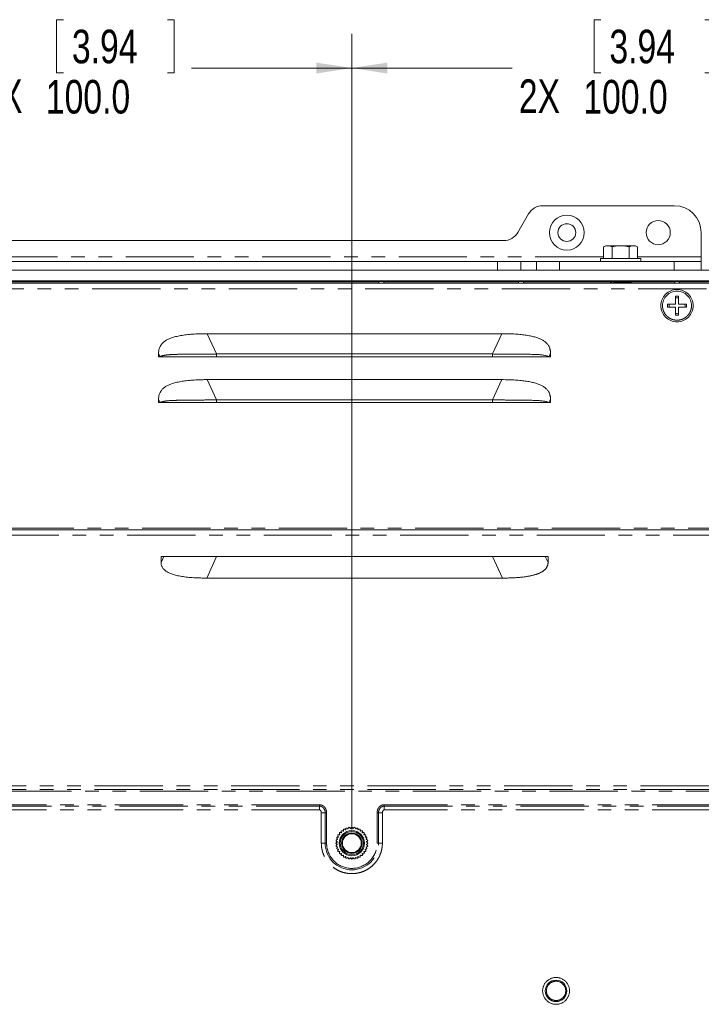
# Model space of a CAD drawing. Header units: millimetres. Extents: x 19 to 844, y 7 to 552.
# Tile 22 of 49: x 663 to 726, y 240 to 332. Entities that reach past the tile are written whole.
import ezdxf

# ---------------------------------------------------------------- set-up
doc = ezdxf.new("R2010")
doc.units = ezdxf.units.MM
doc.linetypes.add('PHANTOM', pattern=[12.7, 6.35, -1.27, 1.27, -1.27, 1.27, -1.27])
doc.styles.add('SLDTEXTSTYLE0', font='TXT', dxfattribs={"width": 0.75})
doc.dimstyles.new('SLDDIMSTYLE1', dxfattribs={"dimtxt": 3.125, "dimasz": 3.302, "dimexe": 0, "dimexo": 0.0625, "dimgap": 0.78125, "dimtad": 0, "dimtih": 1, "dimtoh": 1, "dimlfac": 2, "dimrnd": 1e-09, "dimzin": 4, "dimdsep": 46, "dimtxsty": 'SLDTEXTSTYLE0', "dimsah": 1, "dimcen": 0.09, "dimadec": 0, "dimazin": 1, "dimtfac": 1, "dimtofl": 0, "dimtmove": 0, "dimatfit": 3, "dimfxl": 0, "dimfrac": 2, "dimtolj": 1, "dimtzin": 12, "dimarcsym": 0})

# ---------------------------------------------------------------- blocks, each defined once
blk = doc.blocks.new('*D33')
at = {"color": 7, "linetype": 'Continuous', "lineweight": 0}
for p, q in [((666.716, 331.951), (666.081, 331.951)), ((666.081, 331.951), (666.081, 326.99)), ((676.384, 331.951), (677.019, 331.951)), ((677.019, 331.951), (677.019, 326.99)), ((643.549, 256.578), (643.549, 330.625)), ((693.549, 256.578), (693.549, 330.625)), ((643.549, 327.45), (658.45, 327.45)), ((693.549, 327.45), (678.647, 327.45)), ((666.081, 326.99), (666.716, 326.99)), ((677.019, 326.99), (676.384, 326.99))]:
    blk.add_line(p, q, dxfattribs=at)
for points in [[(643.549, 327.45), (646.851, 326.942), (646.851, 327.958)], [(693.549, 327.45), (690.247, 327.958), (690.247, 326.942)]]:
    blk.add_solid(points, dxfattribs=at)
at = {"color": 7, "linetype": 'Continuous', "lineweight": 0, "char_height": 3.125, "attachment_point": 1, "style": 'SLDTEXTSTYLE0'}
for s, insert in [('3.94', (667.509, 331.019, 3.562)), ('2X', (659.083, 326.391, 3.562)), ('100.0', (665.085, 326.343, 3.562))]:
    blk.add_mtext(s, dxfattribs=dict(at, insert=insert))
blk = doc.blocks.new('*D34')
at = {"color": 7, "linetype": 'Continuous', "lineweight": 0}
for p, q in [((716.716, 331.951), (716.081, 331.951)), ((716.081, 331.951), (716.081, 326.99)), ((726.384, 331.951), (727.019, 331.951)), ((727.019, 331.951), (727.019, 326.99)), ((693.549, 256.578), (693.549, 330.625)), ((743.549, 256.578), (743.549, 330.625)), ((693.549, 327.45), (708.45, 327.45)), ((743.549, 327.45), (728.647, 327.45)), ((716.081, 326.99), (716.716, 326.99)), ((727.019, 326.99), (726.384, 326.99))]:
    blk.add_line(p, q, dxfattribs=at)
for points in [[(693.549, 327.45), (696.851, 326.942), (696.851, 327.958)], [(743.549, 327.45), (740.247, 327.958), (740.247, 326.942)]]:
    blk.add_solid(points, dxfattribs=at)
at = {"color": 7, "linetype": 'Continuous', "lineweight": 0, "char_height": 3.125, "attachment_point": 1, "style": 'SLDTEXTSTYLE0'}
for s, insert in [('3.94', (717.509, 331.019, 3.562)), ('2X', (709.083, 326.391, 3.562)), ('100.0', (715.085, 326.343, 3.562))]:
    blk.add_mtext(s, dxfattribs=dict(at, insert=insert))

msp = doc.modelspace()

# ---------------------------------------------------------------- linework, layer by layer
at = {"color": 7, "linetype": 'Continuous', "lineweight": 15}
for p, q in [((711.2903, 314.6357), (723.5489, 314.6357)), ((708.9818, 312.1361), (709.991, 313.8853)), ((726.0489, 312.1357), (726.0489, 309.8857)), ((629.4153, 311.3857), (707.6826, 311.3857)), ((717.1689, 310.9157), (716.9612, 310.7958)), ((716.9612, 310.7958), (716.9612, 309.7357)), ((717.1689, 310.9157), (717.2994, 310.9157)), ((717.2994, 310.9157), (717.4168, 310.9157)), ((717.4168, 310.9157), (718.4315, 310.9157)), ((717.7551, 309.7357), (717.7551, 310.7958)), ((718.4315, 310.9157), (718.6663, 310.9157)), ((718.6663, 310.9157), (719.681, 310.9157)), ((719.3428, 310.7958), (719.3428, 309.7357)), ((719.681, 310.9157), (719.7984, 310.9157)), ((719.7984, 310.9157), (719.9289, 310.9157)), ((720.1366, 310.7958), (719.9289, 310.9157)), ((720.1366, 310.7958), (720.1366, 309.7357)), ((726.0489, 309.4357), (726.0489, 309.8857)), ((629.9923, 309.4357), (707.1055, 309.4357)), ((707.1055, 309.4357), (709.2706, 309.4357)), ((709.2706, 309.4357), (710.714, 309.4357)), ((710.714, 309.4357), (712.879, 309.4357)), ((712.879, 309.4357), (723.5489, 309.4357)), ((716.6739, 309.7357), (716.6739, 309.4357)), ((716.6739, 309.7357), (720.4239, 309.7357)), ((720.4239, 309.4357), (720.4239, 309.7357)), ((723.5489, 309.4357), (726.0489, 309.4357)), ((726.0489, 308.6357), (726.0489, 309.4357)), ((628.8236, 308.6357), (708.2742, 308.6357)), ((708.2742, 308.6357), (709.2706, 308.6357)), ((709.2706, 308.6357), (710.714, 308.6357)), ((712.879, 308.6357), (710.714, 308.6357)), ((723.5489, 308.6357), (712.879, 308.6357)), ((726.0489, 308.6357), (723.5489, 308.6357)), ((726.0489, 308.6357), (795.2089, 308.6357)), ((541.8889, 307.6457), (795.2089, 307.6457)), ((567.7989, 307.4357), (769.2989, 307.4357)), ((696.0393, 307.5568), (641.0585, 307.5568)), ((696.0672, 307.5847), (696.0393, 307.5568)), ((696.5306, 307.5847), (696.0672, 307.5847)), ((696.0672, 307.4357), (696.0672, 307.5847)), ((696.5585, 307.5568), (696.5306, 307.5847)), ((696.5306, 307.4357), (696.5306, 307.5847)), ((709.0393, 307.5568), (696.5585, 307.5568)), ((709.0672, 307.5847), (709.0393, 307.5568)), ((709.5306, 307.5847), (709.0672, 307.5847)), ((709.0672, 307.4357), (709.0672, 307.5847)), ((709.5585, 307.5568), (709.5306, 307.5847)), ((709.5306, 307.4357), (709.5306, 307.5847)), ((717.706, 307.5568), (709.5585, 307.5568)), ((719.5413, 307.5568), (717.7489, 307.5568)), ((719.4678, 307.4357), (719.5475, 307.4922)), ((719.5477, 307.5791), (719.5367, 307.5868)), ((719.5489, 307.4954), (719.5489, 307.576)), ((723.5643, 307.5568), (719.5489, 307.5568)), ((723.5922, 307.5847), (723.5643, 307.5568)), ((723.5922, 307.5847), (724.0056, 307.5847)), ((723.5922, 307.4357), (723.5922, 307.5847)), ((724.0335, 307.5568), (724.0056, 307.5847)), ((724.0056, 307.4357), (724.0056, 307.5847)), ((736.4393, 307.5568), (724.0335, 307.5568)), ((723.9239, 306.2082), (723.6739, 306.2082)), ((723.6739, 306.2082), (723.6739, 305.4582)), ((723.9239, 305.4582), (723.9239, 306.2082)), ((723.6739, 305.4582), (722.9239, 305.4582)), ((722.9239, 305.4582), (722.9239, 305.2082)), ((722.9239, 305.2082), (723.6739, 305.2082)), ((723.0791, 305.4582), (723.0542, 305.3332)), ((723.0542, 305.3332), (723.0791, 305.2082)), ((723.6739, 305.2082), (723.6739, 304.4582)), ((724.6739, 305.4582), (723.9239, 305.4582)), ((723.9239, 304.4582), (723.9239, 305.2082)), ((723.9239, 305.2082), (724.6739, 305.2082)), ((724.5436, 305.3332), (724.5188, 305.4582)), ((724.5188, 305.2082), (724.5436, 305.3332)), ((724.6739, 305.2082), (724.6739, 305.4582)), ((723.6739, 304.4582), (723.9239, 304.4582)), ((707.5033, 302.726), (680.0945, 302.726)), ((675.568, 300.9023), (675.568, 300.5857)), ((680.9677, 300.8356), (706.6301, 300.8356)), ((712.0298, 300.5857), (712.0298, 300.9023)), ((675.568, 300.5857), (675.7142, 300.5857)), ((675.7142, 300.5857), (676.0606, 300.5857)), ((680.9676, 300.5857), (680.9677, 300.5857)), ((706.6301, 300.5857), (680.9677, 300.5857)), ((706.6301, 300.5857), (706.6303, 300.5857)), ((711.8836, 300.5857), (711.5372, 300.5857)), ((711.5372, 300.5857), (711.8516, 300.5857)), ((711.8836, 300.5857), (712.0298, 300.5857)), ((707.5033, 298.4485), (680.0945, 298.4485)), ((675.568, 296.6248), (675.568, 296.3082)), ((675.568, 296.3082), (675.7142, 296.3082)), ((675.7142, 296.3082), (676.0606, 296.3082)), ((680.9676, 296.3082), (680.9677, 296.3082)), ((680.9677, 296.5581), (706.6301, 296.5581)), ((706.6301, 296.3082), (680.9677, 296.3082)), ((706.6301, 296.3082), (706.6303, 296.3082)), ((711.8836, 296.3082), (711.5372, 296.3082)), ((711.5372, 296.3082), (711.8516, 296.3082)), ((711.8836, 296.3082), (712.0298, 296.3082)), ((712.0298, 296.3082), (712.0298, 296.6248)), ((571.0489, 284.4807), (766.0489, 284.4807)), ((675.7989, 281.9807), (711.7989, 281.9807)), ((675.7989, 281.9807), (675.7989, 281.4141)), ((711.7989, 281.4141), (711.7989, 281.9807)), ((680.0439, 279.9807), (707.5539, 279.9807)), ((692.8504, 256.6041), (692.9512, 256.546)), ((692.9846, 256.5616), (693.0048, 256.6761)), ((693.0861, 256.7057), (693.1753, 256.631)), ((693.2305, 256.6944), (693.1248, 256.6733)), ((693.2109, 256.6405), (693.2507, 256.7498)), ((693.3359, 256.7648), (693.4107, 256.6757)), ((693.4857, 256.7451), (693.3715, 256.7224)), ((693.4475, 256.679), (693.5056, 256.7797)), ((693.5922, 256.7797), (693.6504, 256.679)), ((693.7263, 256.7224), (693.6122, 256.7451)), ((693.6871, 256.6757), (693.7619, 256.7648)), ((693.8472, 256.7498), (693.887, 256.6405)), ((693.9731, 256.6733), (693.8673, 256.6944)), ((693.9226, 256.631), (694.0117, 256.7057)), ((694.093, 256.6761), (694.1133, 256.5615)), ((694.1467, 256.546), (694.2474, 256.6041)), ((692.2257, 255.6814), (692.1509, 255.7705)), ((692.1833, 255.7319), (692.1622, 255.6261)), ((692.1805, 255.8518), (692.2951, 255.872)), ((692.3106, 255.9055), (692.2525, 256.0062)), ((692.2958, 256.0812), (692.4121, 256.0812)), ((692.4129, 256.1673), (692.3553, 256.0812)), ((692.4333, 256.1114), (692.3935, 256.2207)), ((692.4491, 256.287), (692.5637, 256.2669)), ((692.5898, 256.2929), (692.5696, 256.4075)), ((692.6359, 256.4631), (692.7452, 256.4234)), ((692.7754, 256.5013), (692.6893, 256.4437)), ((692.7754, 256.4445), (692.7754, 256.5608)), ((694.3224, 256.5608), (694.3224, 256.4445)), ((694.4085, 256.4437), (694.3224, 256.5013)), ((694.3526, 256.4233), (694.4619, 256.4631)), ((694.5282, 256.4075), (694.5081, 256.2929)), ((694.5341, 256.2668), (694.6487, 256.287)), ((694.7043, 256.2207), (694.6646, 256.1114)), ((694.7425, 256.0812), (694.6849, 256.1673)), ((694.6857, 256.0812), (694.802, 256.0812)), ((694.8453, 256.0062), (694.7872, 255.9054)), ((694.8028, 255.872), (694.9173, 255.8518)), ((694.9469, 255.7705), (694.8722, 255.6813)), ((694.9356, 255.6261), (694.9145, 255.7319)), ((692.0769, 255.351), (692.1777, 255.4092)), ((692.1777, 255.2063), (692.0769, 255.2644)), ((692.1809, 255.4459), (692.0918, 255.5207)), ((692.0918, 255.0947), (692.1809, 255.1695)), ((692.1342, 255.4851), (692.0989, 255.3077)), ((692.0989, 255.3077), (692.1342, 255.1303)), ((692.1068, 255.606), (692.2161, 255.6457)), ((692.2161, 254.9697), (692.1068, 255.0094)), ((692.1509, 254.8449), (692.2256, 254.9341)), ((692.1622, 254.9893), (692.1833, 254.8836)), ((694.8722, 254.934), (694.9469, 254.8449)), ((694.8817, 255.6457), (694.991, 255.606)), ((694.991, 255.0095), (694.8817, 254.9697)), ((694.9145, 254.8835), (694.9356, 254.9893)), ((695.006, 255.5207), (694.9169, 255.4459)), ((694.9169, 255.1695), (695.006, 255.0947)), ((694.9202, 255.4091), (695.0209, 255.351)), ((695.0209, 255.2644), (694.9202, 255.2062)), ((694.9989, 255.3077), (694.9636, 255.4851)), ((694.9636, 255.1303), (694.9989, 255.3077)), ((692.295, 254.7434), (692.1805, 254.7636)), ((692.2525, 254.6092), (692.3106, 254.71)), ((692.4121, 254.5342), (692.2958, 254.5342)), ((692.3553, 254.5342), (692.4129, 254.4481)), ((692.3935, 254.3947), (692.4332, 254.504)), ((692.5637, 254.3486), (692.4491, 254.3284)), ((692.5696, 254.2079), (692.5898, 254.3225)), ((692.7452, 254.1921), (692.6359, 254.1523)), ((692.6893, 254.1717), (692.7754, 254.1141)), ((692.7754, 254.0546), (692.7754, 254.1709)), ((692.9511, 254.0694), (692.8504, 254.0113)), ((693.0048, 253.9393), (692.9846, 254.0539)), ((693.1752, 253.9844), (693.0862, 253.9097)), ((693.1247, 253.9421), (693.2305, 253.921)), ((693.2507, 253.8656), (693.2109, 253.9749)), ((693.4107, 253.9397), (693.3359, 253.8506)), ((693.3715, 253.893), (693.4856, 253.8703)), ((693.5056, 253.8357), (693.4474, 253.9365)), ((693.6503, 253.9364), (693.5922, 253.8357)), ((693.6122, 253.8703), (693.7263, 253.893)), ((693.7619, 253.8506), (693.6871, 253.9397)), ((693.8869, 253.9749), (693.8472, 253.8656)), ((693.8673, 253.921), (693.9731, 253.9421)), ((694.0117, 253.9097), (693.9225, 253.9844)), ((694.1132, 254.0538), (694.093, 253.9393)), ((694.2474, 254.0113), (694.1467, 254.0694)), ((694.3224, 254.1141), (694.4085, 254.1717)), ((694.3224, 254.1709), (694.3224, 254.0546)), ((694.4619, 254.1523), (694.3526, 254.192)), ((694.508, 254.3225), (694.5282, 254.2079)), ((694.6487, 254.3284), (694.5341, 254.3485)), ((694.6646, 254.504), (694.7043, 254.3947)), ((694.6849, 254.4481), (694.7425, 254.5342)), ((694.802, 254.5342), (694.6857, 254.5342)), ((694.7872, 254.7099), (694.8453, 254.6092)), ((694.9173, 254.7636), (694.8028, 254.7434))]:
    msp.add_line(p, q, dxfattribs=at)
at = {"color": 8, "linetype": 'PHANTOM', "lineweight": 0}
for p, q in [((716.9612, 309.8857), (620.1366, 309.8857)), ((726.0489, 309.8857), (720.1366, 309.8857)), ((707.1055, 309.4357), (707.1055, 308.6357)), ((709.2706, 309.4357), (709.2706, 308.6357)), ((710.714, 308.6357), (710.714, 309.4357)), ((712.879, 308.6357), (712.879, 309.4357)), ((723.5489, 309.4357), (723.5489, 308.6357)), ((567.7989, 306.8857), (769.2989, 306.8857)), ((725.1489, 305.3276), (725.1489, 305.3332)), ((680.9677, 300.8356), (680.0945, 302.726)), ((707.5033, 302.726), (706.6301, 300.8356)), ((675.7142, 300.5857), (675.568, 300.9023)), ((680.9677, 300.8356), (680.9677, 300.5857)), ((706.6301, 300.8356), (706.6301, 300.5857)), ((711.8836, 300.5857), (712.0298, 300.9023)), ((680.9677, 296.5581), (680.0945, 298.4485)), ((707.5033, 298.4485), (706.6301, 296.5581)), ((675.7142, 296.3082), (675.568, 296.6248)), ((680.9677, 296.5581), (680.9677, 296.3082)), ((706.6301, 296.5581), (706.6301, 296.3082)), ((711.8836, 296.3082), (712.0298, 296.6248)), ((769.2989, 284.6307), (567.7989, 284.6307)), ((571.0489, 283.9807), (766.0489, 283.9807)), ((675.7989, 281.4141), (676.0606, 281.9807)), ((680.0439, 279.9807), (680.9677, 281.9807)), ((707.5539, 279.9807), (706.6301, 281.9807)), ((711.5372, 281.9807), (711.7989, 281.4141)), ((752.1651, 260.6498), (584.9327, 260.6498)), ((752.1651, 260.2935), (584.9327, 260.2935)), ((584.9327, 260.1599), (752.1651, 260.1599)), ((690.5489, 258.8838), (646.5489, 258.8838)), ((646.5489, 258.7502), (690.5489, 258.7502)), ((740.5489, 258.8838), (696.5489, 258.8838)), ((696.5489, 258.7502), (740.5489, 258.7502)), ((690.5489, 258.3939), (646.5489, 258.3939)), ((690.709, 255.3077), (690.709, 258.1332)), ((691.0653, 258.1332), (691.0653, 255.3077)), ((691.1989, 255.3077), (691.1989, 258.1332)), ((696.0325, 258.1332), (695.8989, 258.1332)), ((695.8989, 258.1332), (695.8989, 255.3077)), ((696.0325, 258.1332), (696.3888, 258.1332)), ((696.0325, 255.3077), (696.0325, 258.1332)), ((696.3888, 258.1332), (696.3888, 255.3077)), ((740.5489, 258.3939), (696.5489, 258.3939)), ((691.0653, 255.3077), (690.709, 255.3077)), ((691.0653, 255.3077), (691.1989, 255.3077)), ((696.0325, 255.3077), (695.8989, 255.3077)), ((696.0325, 255.3077), (696.3888, 255.3077))]:
    msp.add_line(p, q, dxfattribs=at)
at = {"color": 7, "linetype": 'Continuous', "lineweight": 15}
for centre, radius in [((713.5489, 312.1357), 1.625), ((713.5489, 312.1357), 0.825), ((722.0489, 312.1357), 1.125), ((693.5489, 255.3077), 1.175), ((693.5489, 255.3077), 1.075), ((693.5489, 255.3077), 0.95), ((693.5489, 255.3077), 0.875), ((712.5489, 241.5577), 1)]:
    msp.add_circle(centre, radius, dxfattribs=at)
for centre, radius, start, end in [((711.2903, 313.1357), 1.5, 90, 150.018361), ((723.5489, 312.1357), 2.5, 0, 90), ((707.6826, 312.8857), 1.5, 270, 330.018361), ((692.8254, 256.5608), 0.05, 60.005153, 180.006934), ((693.054, 256.6674), 0.05, 50.005153, 170.006934), ((693.5489, 255.3077), 1.375, 104.230877, 105.767887), ((693.2976, 256.7327), 0.05, 40.005153, 160.006934), ((693.5489, 255.3077), 1.375, 94.230877, 95.767887), ((693.5489, 256.7547), 0.05, 30.005153, 150.006934), ((693.5489, 255.3077), 1.375, 84.230877, 85.767887), ((693.8002, 256.7327), 0.05, 20.005153, 140.006934), ((693.5489, 255.3077), 1.375, 74.230877, 75.767887), ((694.0438, 256.6674), 0.05, 10.005153, 130.006934), ((694.2724, 256.5608), 0.05, 0.003463, 120.006934), ((692.1892, 255.8026), 0.05, 100.005153, 220.006934), ((692.2958, 256.0312), 0.05, 90.003463, 210.006934), ((693.5489, 255.3077), 1.375, 154.230877, 155.767887), ((692.4405, 256.2378), 0.05, 80.005153, 200.006934), ((693.5489, 255.3077), 1.375, 144.230877, 145.767887), ((693.5489, 255.3077), 1.375, 134.230877, 135.767887), ((692.6188, 256.4162), 0.05, 70.005153, 190.006934), ((693.5489, 255.3077), 1.375, 124.230877, 125.767887), ((693.5489, 255.3077), 1.375, 114.230877, 115.767887), ((693.5489, 255.3077), 1.375, 64.230877, 65.767887), ((693.5489, 255.3077), 1.375, 54.230877, 55.767887), ((694.479, 256.4162), 0.05, 350.005153, 110.006934), ((693.5489, 255.3077), 1.375, 44.230877, 45.767887), ((694.6574, 256.2378), 0.05, 340.005153, 100.006934), ((693.5489, 255.3077), 1.375, 34.230877, 35.767887), ((693.5489, 255.3077), 1.375, 24.230877, 25.767887), ((694.802, 256.0312), 0.05, 330.005153, 90.006934), ((694.9086, 255.8026), 0.05, 320.005153, 80.006934), ((692.1019, 255.3077), 0.05, 120.005153, 240.006934), ((692.1239, 255.559), 0.05, 110.005153, 230.006934), ((692.1239, 255.0564), 0.05, 130.005153, 250.006934), ((692.1892, 254.8128), 0.05, 140.005153, 260.006934), ((693.5489, 255.3077), 1.375, 174.230877, 175.767887), ((693.5489, 255.3077), 1.375, 184.230877, 185.767887), ((693.5489, 255.3077), 1.375, 164.230877, 165.767887), ((693.5489, 255.3077), 1.375, 194.230877, 195.767887), ((693.5489, 255.3077), 1.375, 14.230877, 15.767887), ((693.5489, 255.3077), 1.375, 344.230877, 345.767887), ((693.5489, 255.3077), 1.375, 4.230877, 5.767887), ((693.5489, 255.3077), 1.375, 354.230877, 355.767887), ((694.9086, 254.8128), 0.05, 280.005153, 40.006934), ((694.9739, 255.559), 0.05, 310.005153, 70.006934), ((694.9739, 255.0564), 0.05, 290.005153, 50.006934), ((694.9959, 255.3077), 0.05, 300.005153, 60.006934), ((692.2958, 254.5842), 0.05, 150.005153, 270.006934), ((693.5489, 255.3077), 1.375, 204.230877, 205.767887), ((692.4405, 254.3776), 0.05, 160.005153, 280.006934), ((693.5489, 255.3077), 1.375, 214.230877, 215.767887), ((693.5489, 255.3077), 1.375, 224.230877, 225.767887), ((692.6188, 254.1992), 0.05, 170.005153, 290.006934), ((693.5489, 255.3077), 1.375, 234.230877, 235.767887), ((692.8254, 254.0546), 0.05, 180.003463, 300.006934), ((693.5489, 255.3077), 1.375, 244.230877, 245.767887), ((693.054, 253.948), 0.05, 190.005153, 310.006934), ((693.5489, 255.3077), 1.375, 254.230877, 255.767887), ((693.2976, 253.8827), 0.05, 200.005153, 320.006934), ((693.5489, 255.3077), 1.375, 264.230877, 265.767887), ((693.5489, 255.3077), 1.375, 274.230877, 275.767887), ((693.8002, 253.8827), 0.05, 220.005153, 340.006934), ((693.5489, 255.3077), 1.375, 284.230877, 285.767887), ((694.0438, 253.948), 0.05, 230.005153, 350.006934), ((693.5489, 255.3077), 1.375, 294.230877, 295.767887), ((694.2724, 254.0546), 0.05, 240.005153, 0.006934), ((693.5489, 255.3077), 1.375, 304.230877, 305.767887), ((694.479, 254.1992), 0.05, 250.005153, 10.006934), ((693.5489, 255.3077), 1.375, 314.230877, 315.767887), ((694.6574, 254.3776), 0.05, 260.005153, 20.006934), ((693.5489, 255.3077), 1.375, 324.230877, 325.767887), ((693.5489, 255.3077), 1.375, 334.230877, 335.767887), ((694.802, 254.5842), 0.05, 270.003463, 30.006934), ((693.5489, 253.8607), 0.05, 210.005153, 330.006934)]:
    msp.add_arc(centre, radius, start, end, dxfattribs=at)
at = {"color": 8, "linetype": 'PHANTOM', "lineweight": 0}
msp.add_arc((693.5489, 255.3077), 2.4836, 180, 360, dxfattribs=at)
at = {"color": 7, "linetype": 'Continuous', "lineweight": 15}
msp.add_ellipse((696.0393, 307.4068), major_axis=(0, 0.15), ratio=0.0087269, start_param=0.0083203, end_param=1.5707963, dxfattribs=at)
for points in [[(717.2994, 310.9157), (717.1841, 310.9044), (717.0718, 310.8597), (716.9612, 310.7958)], [(717.755, 310.7958), (717.6444, 310.8597), (717.5321, 310.9044), (717.4168, 310.9157)], [(718.4315, 310.9157), (718.201, 310.9044), (717.9763, 310.8597), (717.755, 310.7958)], [(719.3428, 310.7958), (719.1215, 310.8597), (718.8968, 310.9044), (718.6663, 310.9157)], [(719.681, 310.9157), (719.5657, 310.9044), (719.4534, 310.8597), (719.3428, 310.7958)], [(719.7984, 310.9157), (719.9137, 310.9044), (720.026, 310.8597), (720.1366, 310.7958)], [(723.9239, 306.0531), (723.8822, 306.0655), (723.7989, 306.0903), (723.7156, 306.0655), (723.6739, 306.0531)], [(723.6739, 304.6133), (723.7156, 304.6009), (723.7989, 304.5761), (723.8822, 304.6009), (723.9239, 304.6133)], [(680.9677, 300.5857), (680.7214, 300.5857), (680.249, 300.5857), (679.6023, 300.5857), (679.0138, 300.5857), (678.4789, 300.5857), (677.9945, 300.5857), (677.5606, 300.5857), (677.1685, 300.5857), (676.8086, 300.5857), (676.4905, 300.5857), (676.2346, 300.5857), (676.1101, 300.5857), (676.0606, 300.5857)], [(711.5372, 300.5857), (711.487, 300.5857), (711.3605, 300.5857), (711.0992, 300.5857), (710.7791, 300.5857), (710.4179, 300.5857), (710.0089, 300.5857), (709.5529, 300.5857), (709.0577, 300.5857), (708.5203, 300.5857), (707.9391, 300.5857), (707.3123, 300.5857), (706.8627, 300.5857), (706.6301, 300.5857)], [(680.9677, 296.3082), (680.7214, 296.3082), (680.249, 296.3082), (679.6023, 296.3082), (679.0138, 296.3082), (678.4789, 296.3082), (677.9945, 296.3082), (677.5606, 296.3082), (677.1685, 296.3082), (676.8086, 296.3082), (676.4905, 296.3082), (676.2346, 296.3082), (676.1101, 296.3082), (676.0606, 296.3082)], [(711.5372, 296.3082), (711.487, 296.3082), (711.3605, 296.3082), (711.0992, 296.3082), (710.7791, 296.3082), (710.4179, 296.3082), (710.0089, 296.3082), (709.5529, 296.3082), (709.0577, 296.3082), (708.5203, 296.3082), (707.9391, 296.3082), (707.3123, 296.3082), (706.8627, 296.3082), (706.6301, 296.3082)]]:
    msp.add_open_spline(points, degree=3, dxfattribs=at)
for points, knots in [([(696.5598, 307.4068), (696.5596, 307.4458), (696.5594, 307.4846), (696.5589, 307.5401), (696.5587, 307.5564), (696.5585, 307.5568)], [0, 0, 0, 0, 0.5, 0.5, 1, 1, 1, 1]), ([(709.0393, 307.5568), (709.0392, 307.5561), (709.039, 307.5548), (709.0388, 307.546), (709.0386, 307.532), (709.0384, 307.5153), (709.0383, 307.498), (709.0381, 307.4764), (709.038, 307.446), (709.038, 307.42), (709.038, 307.4068)], [0, 0, 0, 0, 0.1280599, 0.250899, 0.3733493, 0.5002872, 0.582248, 0.6670812, 0.8313275, 1, 1, 1, 1]), ([(709.5598, 307.4068), (709.5596, 307.4458), (709.5594, 307.4846), (709.5589, 307.5401), (709.5587, 307.5564), (709.5585, 307.5568)], [0, 0, 0, 0, 0.5, 0.5, 1, 1, 1, 1]), ([(717.2989, 307.6039), (717.2993, 307.6041), (717.3002, 307.6045), (717.3071, 307.6052), (717.3179, 307.6058), (717.3328, 307.6064), (717.3515, 307.607), (717.3737, 307.6075), (717.3993, 307.608), (717.4279, 307.6085), (717.4594, 307.609), (717.4936, 307.6095), (717.5301, 307.61), (717.5689, 307.6104), (717.6096, 307.6108), (717.652, 307.6112), (717.6959, 307.6116), (717.7411, 307.6119), (717.7875, 307.6122), (717.8347, 307.6126), (717.8827, 307.6128), (717.9313, 307.6131), (717.9802, 307.6134), (718.0293, 307.6136), (718.0786, 307.6138), (718.1277, 307.614), (718.1767, 307.6142), (718.2253, 307.6143), (718.2736, 307.6144), (718.3212, 307.6146), (718.3683, 307.6146), (718.4146, 307.6147), (718.4602, 307.6148), (718.5048, 307.6148), (718.5668, 307.6148), (718.648, 307.6148), (718.7496, 307.6146), (718.8546, 307.6144), (718.9619, 307.614), (719.0702, 307.6136), (719.1782, 307.6131), (719.2841, 307.6124), (719.3861, 307.6117), (719.4822, 307.6109), (719.5701, 307.61), (719.6475, 307.6089), (719.712, 307.6078), (719.7606, 307.6066), (719.7927, 307.6053), (719.7968, 307.6044), (719.7989, 307.6039)], [0, 0, 0, 0, 0.0191683, 0.03808575, 0.05675235, 0.07516808, 0.09333296, 0.11124698, 0.12891013, 0.14632242, 0.16348384, 0.18039439, 0.19705407, 0.21346287, 0.2296208, 0.24552785, 0.26118402, 0.27658931, 0.29174371, 0.30664723, 0.32129987, 0.33570162, 0.34985249, 0.36375246, 0.37740155, 0.39079974, 0.40394705, 0.41684346, 0.42948897, 0.4418836, 0.45402733, 0.46592017, 0.47756212, 0.48895317, 0.50009333, 0.52492714, 0.55097469, 0.57823589, 0.60671067, 0.63639894, 0.66730061, 0.69941557, 0.73274372, 0.76728494, 0.80303913, 0.84000615, 0.87818588, 0.9175782, 0.95818295, 1, 1, 1, 1]), ([(717.7432, 307.5411), (717.7112, 307.5184), (717.6617, 307.4832), (717.6122, 307.4481), (717.5947, 307.4357)], [0, 0, 0, 0, 0.6470948, 1, 1, 1, 1]), ([(717.745, 307.5408), (717.76, 307.5467), (717.7908, 307.559), (717.9466, 307.5775), (718.1627, 307.5961), (718.3381, 307.6085), (718.4245, 307.6146)], [0, 0, 0, 0, 0.2421114, 0.4972542, 0.752245, 1, 1, 1, 1]), ([(717.7483, 307.4357), (717.7795, 307.4389), (717.8722, 307.4483), (718.1191, 307.464), (718.3697, 307.4785), (718.6275, 307.4929), (718.8868, 307.5073), (719.1869, 307.5261), (719.4121, 307.545), (719.5442, 307.5629), (719.541, 307.5746), (719.5395, 307.58)], [0, 0, 0, 0, 0.0662017, 0.1966796, 0.3271583, 0.3661484, 0.4966256, 0.6271028, 0.7575799, 0.8880563, 1, 1, 1, 1]), ([(719.5359, 307.4954), (719.5395, 307.4932), (719.553, 307.4847), (719.4579, 307.47), (719.2795, 307.4523), (719.1025, 307.4409), (719.0227, 307.4357)], [0, 0, 0, 0, 0.1105189, 0.4257786, 0.7410372, 1, 1, 1, 1]), ([(723.5643, 307.5568), (723.5642, 307.5561), (723.564, 307.5548), (723.5638, 307.546), (723.5636, 307.532), (723.5634, 307.5153), (723.5633, 307.498), (723.5631, 307.4764), (723.563, 307.446), (723.563, 307.42), (723.563, 307.4068)], [0, 0, 0, 0, 0.1280599, 0.250899, 0.3733493, 0.5002872, 0.582248, 0.6670812, 0.8313275, 1, 1, 1, 1]), ([(724.0348, 307.4068), (724.0346, 307.4458), (724.0344, 307.4846), (724.0339, 307.5401), (724.0337, 307.5564), (724.0335, 307.5568)], [0, 0, 0, 0, 0.5, 0.5, 1, 1, 1, 1]), ([(722.2989, 305.3332), (722.2989, 305.5296), (722.3379, 305.7258), (722.4882, 306.0886), (722.5994, 306.255), (722.8771, 306.5327), (723.0435, 306.6439), (723.4063, 306.7942), (723.6026, 306.8332), (723.7989, 306.8332)], [0, 0, 0, 0, 0.25, 0.25, 0.5, 0.5, 0.75, 0.75, 1, 1, 1, 1]), ([(723.7989, 306.8332), (723.9953, 306.8332), (724.1915, 306.7942), (724.5543, 306.6439), (724.7207, 306.5327), (724.9984, 306.255), (725.1096, 306.0886), (725.2599, 305.7258), (725.2989, 305.5296), (725.2989, 305.3332)], [0, 0, 0, 0, 0.25, 0.25, 0.5, 0.5, 0.75, 0.75, 1, 1, 1, 1]), ([(723.7989, 303.8332), (723.6026, 303.8332), (723.4063, 303.8722), (723.0435, 304.0225), (722.8771, 304.1337), (722.5994, 304.4114), (722.4882, 304.5778), (722.3379, 304.9406), (722.2989, 305.1369), (722.2989, 305.3332)], [0, 0, 0, 0, 0.25, 0.25, 0.5, 0.5, 0.75, 0.75, 1, 1, 1, 1]), ([(725.2989, 305.3332), (725.2989, 305.1369), (725.2599, 304.9406), (725.1096, 304.5778), (724.9984, 304.4114), (724.7207, 304.1337), (724.5543, 304.0225), (724.1915, 303.8722), (723.9953, 303.8332), (723.7989, 303.8332)], [0, 0, 0, 0, 0.25, 0.25, 0.5, 0.5, 0.75, 0.75, 1, 1, 1, 1]), ([(680.0945, 302.726), (679.9733, 302.7255), (679.7359, 302.7245), (679.3878, 302.7162), (679.0553, 302.7028), (678.7384, 302.6839), (678.4371, 302.6596), (678.1512, 302.6297), (677.8808, 302.5941), (677.6256, 302.5529), (677.3855, 302.5062), (677.1605, 302.4537), (676.9059, 302.383), (676.6317, 302.2876), (676.3498, 302.1564), (676.1109, 302.0063), (675.9133, 301.8325), (675.757, 301.6328), (675.6582, 301.4351), (675.6019, 301.2502), (675.5729, 301.0812), (675.5697, 300.9633), (675.568, 300.9023)], [0, 0, 0, 0, 0.0676901, 0.1324715, 0.1943688, 0.2534137, 0.3096425, 0.3630966, 0.4138259, 0.4618888, 0.5073524, 0.5502999, 0.5908299, 0.6547958, 0.7121592, 0.7639959, 0.8117842, 0.8582917, 0.9046617, 0.9342519, 0.9659543, 1, 1, 1, 1]), ([(712.0298, 300.9023), (712.0294, 300.9333), (712.0286, 300.9943), (712.0212, 301.084), (712.0095, 301.1699), (711.9929, 301.252), (711.9717, 301.3302), (711.9276, 301.4589), (711.8411, 301.6324), (711.6849, 301.8321), (711.4874, 302.0059), (711.2484, 302.1562), (710.9665, 302.2874), (710.6319, 302.4038), (710.2415, 302.5034), (709.7935, 302.5857), (709.2945, 302.6494), (708.7439, 302.6939), (708.141, 302.7214), (707.7217, 302.7244), (707.5033, 302.726)], [0, 0, 0, 0, 0.0173168, 0.0340343, 0.0501631, 0.0657267, 0.0807603, 0.0953061, 0.1416498, 0.1881394, 0.2359488, 0.2877997, 0.3451724, 0.4091448, 0.4852838, 0.5698242, 0.6632533, 0.7659271, 0.8781095, 1, 1, 1, 1]), ([(675.7142, 300.5857), (675.7268, 300.5924), (675.7521, 300.6057), (675.7949, 300.6248), (675.8412, 300.643), (675.8913, 300.66), (675.9449, 300.6757), (676.0016, 300.6901), (676.0608, 300.7032), (676.122, 300.7152), (676.1853, 300.7261), (676.2507, 300.7359), (676.3181, 300.7447), (676.3877, 300.7526), (676.4593, 300.76), (676.5331, 300.7667), (676.6091, 300.7727), (676.6873, 300.7781), (676.7677, 300.7829), (676.8503, 300.7871), (676.9352, 300.7909), (677.0223, 300.7942), (677.1118, 300.7974), (677.2036, 300.8004), (677.2977, 300.8032), (677.3943, 300.8058), (677.4932, 300.8081), (677.5946, 300.8103), (677.6985, 300.8124), (677.8049, 300.8142), (677.9138, 300.816), (678.0252, 300.8176), (678.1392, 300.819), (678.2558, 300.8204), (678.3749, 300.8217), (678.4965, 300.8229), (678.6208, 300.8241), (678.7477, 300.8252), (678.8772, 300.8262), (679.0093, 300.8272), (679.1441, 300.8281), (679.2815, 300.8289), (679.4215, 300.8296), (679.5642, 300.8303), (679.7095, 300.831), (679.8576, 300.8317), (680.0082, 300.8323), (680.1616, 300.833), (680.3176, 300.8335), (680.4763, 300.8341), (680.6377, 300.8346), (680.8018, 300.8351), (680.9121, 300.8354), (680.9677, 300.8356)], [0, 0, 0, 0, 0.0136587, 0.0273007, 0.0409204, 0.054528, 0.0681437, 0.0817901, 0.0954836, 0.1092329, 0.1230541, 0.1369733, 0.1510257, 0.1652543, 0.1796993, 0.1943745, 0.2092905, 0.2244608, 0.2399007, 0.2556278, 0.2716611, 0.2880209, 0.304727, 0.3217898, 0.3392162, 0.3570138, 0.3751909, 0.3937565, 0.4127199, 0.43209, 0.4518726, 0.4720734, 0.4926976, 0.5137504, 0.5352371, 0.5571621, 0.5795292, 0.6023419, 0.6256039, 0.6493185, 0.6734889, 0.6981182, 0.723209, 0.7487641, 0.7747856, 0.8012758, 0.8282369, 0.8556711, 0.8835803, 0.9119664, 0.9408309, 0.970175, 1, 1, 1, 1]), ([(706.6301, 300.8356), (706.7701, 300.8352), (707.0443, 300.8344), (707.4468, 300.833), (707.832, 300.8313), (708.1998, 300.8296), (708.5505, 300.8275), (708.884, 300.825), (709.2005, 300.822), (709.5003, 300.8186), (709.7836, 300.8146), (710.0505, 300.8096), (710.3015, 300.8034), (710.5369, 300.7958), (710.7577, 300.7872), (710.9639, 300.7753), (711.1555, 300.759), (711.3339, 300.7389), (711.4984, 300.7123), (711.6494, 300.6785), (711.7828, 300.6361), (711.85, 300.6025), (711.8836, 300.5857)], [0, 0, 0, 0, 0.0751128, 0.147111, 0.2160216, 0.2818791, 0.3447216, 0.4045953, 0.4615545, 0.5156611, 0.5669933, 0.6156421, 0.661734, 0.7054121, 0.7468251, 0.78626, 0.8240056, 0.8602974, 0.8956485, 0.9305444, 0.9652311, 1, 1, 1, 1]), ([(680.0945, 298.4485), (679.9733, 298.448), (679.7359, 298.447), (679.3878, 298.4387), (679.0553, 298.4253), (678.7384, 298.4064), (678.4371, 298.3821), (678.1512, 298.3522), (677.8808, 298.3166), (677.6256, 298.2754), (677.3855, 298.2287), (677.1605, 298.1762), (676.9059, 298.1055), (676.6317, 298.0101), (676.3498, 297.8789), (676.1109, 297.7288), (675.9133, 297.555), (675.757, 297.3553), (675.6582, 297.1576), (675.6019, 296.9727), (675.5729, 296.8037), (675.5697, 296.6858), (675.568, 296.6248)], [0, 0, 0, 0, 0.0676901, 0.1324715, 0.1943688, 0.2534137, 0.3096425, 0.3630966, 0.4138259, 0.4618888, 0.5073524, 0.5502999, 0.5908299, 0.6547958, 0.7121592, 0.7639959, 0.8117842, 0.8582917, 0.9046617, 0.9342519, 0.9659543, 1, 1, 1, 1]), ([(712.0298, 296.6248), (712.0294, 296.6558), (712.0286, 296.7168), (712.0212, 296.8065), (712.0095, 296.8924), (711.9929, 296.9745), (711.9717, 297.0527), (711.9276, 297.1814), (711.8411, 297.3549), (711.6849, 297.5546), (711.4874, 297.7284), (711.2484, 297.8787), (710.9665, 298.0099), (710.6319, 298.1263), (710.2415, 298.2259), (709.7935, 298.3082), (709.2945, 298.3719), (708.7439, 298.4164), (708.141, 298.4439), (707.7217, 298.4469), (707.5033, 298.4485)], [0, 0, 0, 0, 0.0173168, 0.0340343, 0.0501631, 0.0657267, 0.0807603, 0.0953061, 0.1416498, 0.1881394, 0.2359488, 0.2877997, 0.3451724, 0.4091448, 0.4852838, 0.5698242, 0.6632533, 0.7659271, 0.8781095, 1, 1, 1, 1]), ([(675.7142, 296.3082), (675.7268, 296.3149), (675.7521, 296.3282), (675.7949, 296.3473), (675.8412, 296.3655), (675.8913, 296.3825), (675.9449, 296.3982), (676.0016, 296.4126), (676.0608, 296.4257), (676.122, 296.4377), (676.1853, 296.4486), (676.2507, 296.4584), (676.3181, 296.4672), (676.3877, 296.4751), (676.4593, 296.4825), (676.5331, 296.4892), (676.6091, 296.4952), (676.6873, 296.5006), (676.7677, 296.5054), (676.8503, 296.5096), (676.9352, 296.5134), (677.0223, 296.5167), (677.1118, 296.5199), (677.2036, 296.5229), (677.2977, 296.5257), (677.3943, 296.5283), (677.4932, 296.5306), (677.5946, 296.5328), (677.6985, 296.5349), (677.8049, 296.5367), (677.9138, 296.5385), (678.0252, 296.5401), (678.1392, 296.5415), (678.2558, 296.5429), (678.3749, 296.5442), (678.4965, 296.5454), (678.6208, 296.5466), (678.7477, 296.5477), (678.8772, 296.5487), (679.0093, 296.5497), (679.1441, 296.5506), (679.2815, 296.5514), (679.4215, 296.5521), (679.5642, 296.5528), (679.7095, 296.5535), (679.8576, 296.5542), (680.0082, 296.5548), (680.1616, 296.5555), (680.3176, 296.556), (680.4763, 296.5566), (680.6377, 296.5571), (680.8018, 296.5576), (680.9121, 296.5579), (680.9677, 296.5581)], [0, 0, 0, 0, 0.0136587, 0.0273007, 0.0409204, 0.054528, 0.0681437, 0.0817901, 0.0954836, 0.1092329, 0.1230541, 0.1369733, 0.1510257, 0.1652543, 0.1796993, 0.1943745, 0.2092905, 0.2244608, 0.2399007, 0.2556278, 0.2716611, 0.2880209, 0.304727, 0.3217898, 0.3392162, 0.3570138, 0.3751909, 0.3937565, 0.4127199, 0.43209, 0.4518726, 0.4720734, 0.4926976, 0.5137504, 0.5352371, 0.5571621, 0.5795292, 0.6023419, 0.6256039, 0.6493185, 0.6734889, 0.6981182, 0.723209, 0.7487641, 0.7747856, 0.8012758, 0.8282369, 0.8556711, 0.8835803, 0.9119664, 0.9408309, 0.970175, 1, 1, 1, 1]), ([(706.6301, 296.5581), (706.7701, 296.5577), (707.0443, 296.5569), (707.4468, 296.5555), (707.832, 296.5538), (708.1998, 296.5521), (708.5505, 296.55), (708.884, 296.5475), (709.2005, 296.5445), (709.5003, 296.5411), (709.7836, 296.5371), (710.0505, 296.5321), (710.3015, 296.5259), (710.5369, 296.5183), (710.7577, 296.5097), (710.9639, 296.4978), (711.1555, 296.4815), (711.3339, 296.4614), (711.4984, 296.4348), (711.6494, 296.401), (711.7828, 296.3586), (711.85, 296.325), (711.8836, 296.3082)], [0, 0, 0, 0, 0.07511277, 0.14711104, 0.21602163, 0.28187907, 0.34472163, 0.40459528, 0.46155449, 0.51566105, 0.5669933, 0.6156421, 0.66173401, 0.70541212, 0.74682507, 0.78625999, 0.8240056, 0.86029735, 0.89564854, 0.93054442, 0.96523106, 1, 1, 1, 1]), ([(680.0439, 279.9807), (679.9236, 279.9812), (679.6881, 279.9822), (679.343, 279.9904), (679.014, 280.0038), (678.7009, 280.0226), (678.4039, 280.0468), (678.123, 280.0764), (677.858, 280.1115), (677.6091, 280.1519), (677.3762, 280.1977), (677.1593, 280.249), (676.9583, 280.3056), (676.7734, 280.3677), (676.6044, 280.4352), (676.4514, 280.5082), (676.3143, 280.5866), (676.1932, 280.6706), (676.088, 280.7602), (675.9987, 280.8554), (675.9256, 280.9563), (675.8687, 281.0629), (675.8284, 281.1752), (675.8033, 281.2929), (675.8004, 281.3733), (675.7989, 281.4141)], [0, 0, 0, 0, 0.07466743, 0.14603412, 0.21412022, 0.27894897, 0.34054728, 0.3989465, 0.45418348, 0.50630175, 0.55535312, 0.60139981, 0.644517, 0.6847963, 0.72235009, 0.75731704, 0.78986891, 0.82021845, 0.84862798, 0.87541685, 0.90096525, 0.92571063, 0.95013361, 0.97473372, 1, 1, 1, 1]), ([(711.7989, 281.4141), (711.7984, 281.3905), (711.7974, 281.3437), (711.7892, 281.2745), (711.776, 281.2071), (711.7573, 281.1415), (711.7334, 281.0777), (711.7041, 281.0156), (711.6694, 280.9555), (711.6295, 280.8971), (711.5842, 280.8405), (711.5336, 280.7858), (711.4777, 280.7329), (711.4165, 280.6818), (711.35, 280.6325), (711.2783, 280.5851), (711.2012, 280.5394), (711.1188, 280.4955), (711.0312, 280.4535), (710.9382, 280.4132), (710.84, 280.3747), (710.7364, 280.338), (710.6276, 280.3032), (710.5134, 280.2701), (710.394, 280.2387), (710.2692, 280.2092), (710.1392, 280.1815), (710.0038, 280.1556), (709.8632, 280.1314), (709.7172, 280.1091), (709.566, 280.0885), (709.4094, 280.0697), (709.2476, 280.0527), (709.0804, 280.0375), (708.9079, 280.0241), (708.7302, 280.0125), (708.5471, 280.0027), (708.3587, 279.9946), (708.165, 279.9884), (707.966, 279.984), (707.7617, 279.9812), (707.6237, 279.9809), (707.5539, 279.9807)], [0, 0, 0, 0, 0.0146421, 0.0289982, 0.0431573, 0.0572126, 0.0712588, 0.0853913, 0.0997035, 0.1142854, 0.1292221, 0.1445929, 0.1604705, 0.1769209, 0.1940035, 0.2117714, 0.2302716, 0.249546, 0.2696315, 0.2905607, 0.3123626, 0.3350626, 0.3586834, 0.383245, 0.4087653, 0.4352602, 0.462744, 0.4912293, 0.5207276, 0.5512493, 0.5828035, 0.6153989, 0.6490429, 0.6837425, 0.7195041, 0.7563334, 0.7942358, 0.833216, 0.8732786, 0.9144276, 0.9566669, 1, 1, 1, 1]), ([(692.9999, 256.6485), (692.9979, 256.6481), (692.956, 256.6402), (692.9236, 256.6092), (692.8928, 256.5797)], [0, 0, 0, 0, 0.046999, 1, 1, 1, 1]), ([(694.2051, 256.5797), (694.1742, 256.6092), (694.1418, 256.6402), (694.0999, 256.6481), (694.0979, 256.6485)], [0, 0, 0, 0, 0.9530486, 1, 1, 1, 1]), ([(692.2769, 255.9638), (692.2474, 255.933), (692.2164, 255.9006), (692.2085, 255.8587), (692.2081, 255.8567)], [0, 0, 0, 0, 0.9530622, 1, 1, 1, 1]), ([(692.5765, 256.3683), (692.5574, 256.358), (692.5192, 256.3374), (692.4986, 256.2992), (692.4883, 256.2801)], [0, 0, 0, 0, 0.5000366, 1, 1, 1, 1]), ([(694.6095, 256.2801), (694.5992, 256.2992), (694.5786, 256.3374), (694.5404, 256.358), (694.5214, 256.3683)], [0, 0, 0, 0, 0.5000427, 1, 1, 1, 1]), ([(694.8897, 255.8567), (694.8893, 255.8587), (694.8814, 255.9006), (694.8504, 255.933), (694.8209, 255.9638)], [0, 0, 0, 0, 0.046999, 1, 1, 1, 1]), ([(692.2081, 254.7587), (692.2085, 254.7567), (692.2164, 254.7148), (692.2474, 254.6824), (692.2769, 254.6516)], [0, 0, 0, 0, 0.0469848, 1, 1, 1, 1]), ([(692.4883, 254.3353), (692.4986, 254.3162), (692.5192, 254.278), (692.5574, 254.2574), (692.5765, 254.2471)], [0, 0, 0, 0, 0.5000305, 1, 1, 1, 1]), ([(692.8928, 254.0357), (692.9236, 254.0062), (692.956, 253.9752), (692.9979, 253.9673), (692.9999, 253.9669)], [0, 0, 0, 0, 0.9530626, 1, 1, 1, 1]), ([(694.0979, 253.9669), (694.0999, 253.9673), (694.1418, 253.9752), (694.1742, 254.0062), (694.205, 254.0357)], [0, 0, 0, 0, 0.0469963, 1, 1, 1, 1]), ([(694.5213, 254.2471), (694.5404, 254.2574), (694.5786, 254.278), (694.5992, 254.3162), (694.6095, 254.3353)], [0, 0, 0, 0, 0.5000325, 1, 1, 1, 1]), ([(694.8209, 254.6516), (694.8504, 254.6824), (694.8814, 254.7148), (694.8893, 254.7567), (694.8897, 254.7587)], [0, 0, 0, 0, 0.9530631, 1, 1, 1, 1])]:
    msp.add_open_spline(points, degree=3, knots=knots, dxfattribs=at)
at = {"color": 8, "linetype": 'PHANTOM', "lineweight": 0}
for points, knots in [([(722.4489, 305.3332), (722.4489, 306.0783), (723.0538, 306.6832), (724.544, 306.6832), (725.1489, 306.0783), (725.1489, 305.3332)], [0, 0, 0, 0, 0.5, 0.5, 1, 1, 1, 1]), ([(722.4489, 305.3332), (722.4493, 305.3078), (722.4501, 305.2571), (722.4567, 305.1816), (722.4671, 305.1069), (722.4817, 305.0331), (722.5006, 304.9601), (722.5236, 304.888), (722.5731, 304.7584), (722.6682, 304.579), (722.8373, 304.3737), (723.0423, 304.2041), (723.277, 304.079), (723.5313, 304.0006), (723.796, 303.9748), (724.0609, 303.9995), (724.3154, 304.0768), (724.5507, 304.2009), (724.7564, 304.3696), (724.9264, 304.5742), (725.0312, 304.77), (725.0916, 304.9358), (725.1241, 305.064), (725.1447, 305.1949), (725.1475, 305.2832), (725.1489, 305.3276)], [0, 0, 0, 0, 0.0180271, 0.0359103, 0.0537054, 0.0714692, 0.0892587, 0.1071305, 0.1251406, 0.187585, 0.2500991, 0.3125434, 0.3750575, 0.4375019, 0.500016, 0.5624604, 0.6249745, 0.6874188, 0.7499329, 0.8123773, 0.8748914, 0.9062818, 0.9373936, 0.9685316, 1, 1, 1, 1]), ([(690.5489, 258.8838), (690.5489, 258.8563), (690.5489, 258.8289), (690.5489, 258.782), (690.5489, 258.7627), (690.5489, 258.7502)], [0, 0, 0, 0, 0.5, 0.5, 1, 1, 1, 1]), ([(690.5489, 258.8838), (690.5676, 258.8833), (690.6049, 258.8822), (690.6604, 258.8736), (690.7148, 258.8599), (690.7677, 258.841), (690.8185, 258.8172), (690.867, 258.7888), (690.9127, 258.7563), (690.9554, 258.72), (690.995, 258.6802), (691.0312, 258.6375), (691.0641, 258.5921), (691.0935, 258.5443), (691.1193, 258.4946), (691.1482, 258.428), (691.1752, 258.3429), (691.1953, 258.2389), (691.1977, 258.1684), (691.1989, 258.1332)], [0, 0, 0, 0, 0.0508454, 0.1017268, 0.1526366, 0.2035514, 0.2544672, 0.305372, 0.3562651, 0.4071482, 0.4580222, 0.5088932, 0.5597601, 0.6106214, 0.6614807, 0.7123348, 0.8082268, 0.9041163, 1, 1, 1, 1]), ([(690.5489, 258.7501), (690.5489, 258.7431), (690.5489, 258.7289), (690.5489, 258.7025), (690.5489, 258.6727), (690.5489, 258.6394), (690.5489, 258.6032), (690.5489, 258.5644), (690.5489, 258.5236), (690.5489, 258.4813), (690.5489, 258.4378), (690.5489, 258.4085), (690.5489, 258.3939)], [0, 0, 0, 0, 0.0999434, 0.1999659, 0.2999974, 0.4000098, 0.5000046, 0.5999989, 0.7000099, 0.8000394, 0.9000594, 1, 1, 1, 1]), ([(691.0653, 258.1332), (691.0648, 258.1527), (691.064, 258.1917), (691.0567, 258.2498), (691.0451, 258.3071), (691.0287, 258.3633), (691.0077, 258.4179), (690.982, 258.4705), (690.9516, 258.5205), (690.9165, 258.5674), (690.877, 258.6105), (690.8331, 258.6493), (690.785, 258.6829), (690.7318, 258.7114), (690.6739, 258.7332), (690.612, 258.7475), (690.5699, 258.7493), (690.5489, 258.7501)], [0, 0, 0, 0, 0.065627, 0.131212, 0.1967741, 0.2623332, 0.3279027, 0.3934877, 0.4590973, 0.5247021, 0.5902605, 0.6558265, 0.7215019, 0.7872994, 0.8583423, 0.9292999, 1, 1, 1, 1]), ([(695.8989, 258.1332), (695.8994, 258.1555), (695.9003, 258.2001), (695.9083, 258.2665), (695.9212, 258.3322), (695.9393, 258.3966), (695.9626, 258.4594), (695.9909, 258.52), (696.0243, 258.578), (696.0627, 258.6328), (696.106, 258.684), (696.1539, 258.7307), (696.2063, 258.7725), (696.2628, 258.8086), (696.326, 258.84), (696.3958, 258.8644), (696.4716, 258.8808), (696.5232, 258.8828), (696.5489, 258.8838)], [0, 0, 0, 0, 0.0607085, 0.121423, 0.182141, 0.2428539, 0.3035713, 0.3642848, 0.4250093, 0.4857359, 0.5464773, 0.60722, 0.6679772, 0.7287488, 0.7895307, 0.8597227, 0.9298902, 1, 1, 1, 1]), ([(696.5489, 258.7502), (696.4665, 258.7502), (696.3851, 258.7251), (696.2496, 258.6435), (696.195, 258.5885), (696.1111, 258.4688), (696.0813, 258.4037), (696.042, 258.2703), (696.0325, 258.2017), (696.0325, 258.1332)], [0, 0, 0, 0, 0.25, 0.25, 0.5, 0.5, 0.75, 0.75, 1, 1, 1, 1]), ([(696.5489, 258.7502), (696.5489, 258.7627), (696.5489, 258.782), (696.5489, 258.8289), (696.5489, 258.8563), (696.5489, 258.8838)], [0, 0, 0, 0, 0.5, 0.5, 1, 1, 1, 1]), ([(696.5489, 258.7502), (696.5489, 258.7185), (696.5489, 258.6669), (696.5489, 258.5387), (696.5489, 258.4635), (696.5489, 258.3939)], [0, 0, 0, 0, 0.5, 0.5, 1, 1, 1, 1]), ([(690.5489, 258.3939), (690.5549, 258.3934), (690.5669, 258.3925), (690.5842, 258.3862), (690.6004, 258.3773), (690.6153, 258.3662), (690.6286, 258.354), (690.6407, 258.3407), (690.6516, 258.3265), (690.6616, 258.3115), (690.6706, 258.2958), (690.6869, 258.2624), (690.7047, 258.2084), (690.7076, 258.1583), (690.709, 258.1332)], [0, 0, 0, 0, 0.0540178, 0.1088474, 0.1651202, 0.2210653, 0.2756832, 0.3292831, 0.3830781, 0.4374944, 0.4922021, 0.5469667, 0.7734084, 1, 1, 1, 1]), ([(691.0653, 258.1332), (691.0336, 258.1332), (690.982, 258.1332), (690.8538, 258.1332), (690.7786, 258.1332), (690.709, 258.1332)], [0, 0, 0, 0, 0.5, 0.5, 1, 1, 1, 1]), ([(691.0653, 258.1332), (691.0778, 258.1332), (691.0971, 258.1332), (691.144, 258.1332), (691.1714, 258.1332), (691.1989, 258.1332)], [0, 0, 0, 0, 0.5, 0.5, 1, 1, 1, 1]), ([(696.3888, 258.1332), (696.3888, 258.2037), (696.4101, 258.2747), (696.4622, 258.349), (696.4826, 258.3679), (696.5196, 258.3902), (696.5349, 258.3939), (696.5489, 258.3939)], [0, 0, 0, 0, 0.5, 0.5, 0.75, 0.75, 1, 1, 1, 1]), ([(696.3888, 255.3077), (696.3884, 255.2705), (696.3875, 255.1961), (696.3807, 255.0847), (696.3699, 254.9738), (696.3546, 254.8634), (696.3252, 254.6987), (696.271, 254.482), (696.1769, 254.2193), (696.0576, 253.9668), (695.8663, 253.6479), (695.5699, 253.2866), (695.1368, 252.9312), (694.6427, 252.6671), (694.1065, 252.5044), (693.5489, 252.4495), (692.9913, 252.5044), (692.4551, 252.6671), (691.961, 252.9312), (691.5279, 253.2866), (691.2315, 253.6478), (691.0403, 253.9668), (690.921, 254.2191), (690.8269, 254.4819), (690.7666, 254.7227), (690.7314, 254.9366), (690.7125, 255.1217), (690.7102, 255.2456), (690.709, 255.3077)], [0, 0, 0, 0, 0.0125372, 0.0250432, 0.037537, 0.0500382, 0.062566, 0.0938238, 0.1251111, 0.1563689, 0.1876563, 0.2501257, 0.3125952, 0.3750646, 0.437534, 0.5000035, 0.5624729, 0.6249424, 0.6874118, 0.7498812, 0.8123507, 0.8436085, 0.8748958, 0.9061536, 0.937441, 0.9582892, 0.9791124, 1, 1, 1, 1]), ([(691.2298, 254.928), (691.3252, 254.3455), (691.6363, 253.8201), (692.5662, 253.0929), (693.1511, 252.9176), (694.3277, 253.0133), (694.8765, 253.2808), (695.6767, 254.1487), (695.8989, 254.7174), (695.8989, 255.3077)], [0, 0, 0, 0, 0.25, 0.25, 0.5, 0.5, 0.75, 0.75, 1, 1, 1, 1]), ([(713.7989, 241.5577), (713.7989, 241.8892), (713.6672, 242.2072), (713.1984, 242.676), (712.8804, 242.8077), (712.2174, 242.8077), (711.8994, 242.676), (711.4306, 242.2072), (711.2989, 241.8892), (711.2989, 241.5577)], [0, 0, 0, 0, 0.25, 0.25, 0.5, 0.5, 0.75, 0.75, 1, 1, 1, 1]), ([(711.6489, 241.5577), (711.6489, 241.7922), (711.7404, 242.0175), (712.0676, 242.3535), (712.2903, 242.4511), (712.7591, 242.4637), (712.9868, 242.3782), (713.3315, 242.0603), (713.435, 241.8402), (713.4476, 241.6061)], [0, 0, 0, 0, 0.25, 0.25, 0.5, 0.5, 0.75, 0.75, 1, 1, 1, 1]), ([(713.7989, 241.5577), (713.7989, 241.2262), (713.6672, 240.9082), (713.1984, 240.4394), (712.8804, 240.3077), (712.2174, 240.3077), (711.8994, 240.4394), (711.4306, 240.9082), (711.2989, 241.2262), (711.2989, 241.5577)], [0, 0, 0, 0, 0.25, 0.25, 0.5, 0.5, 0.75, 0.75, 1, 1, 1, 1]), ([(711.6502, 241.5093), (711.6628, 241.2752), (711.7663, 241.0551), (712.1111, 240.7372), (712.3387, 240.6517), (712.8075, 240.6643), (713.0302, 240.7619), (713.3574, 241.0979), (713.4489, 241.3232), (713.4489, 241.5577)], [0, 0, 0, 0, 0.25, 0.25, 0.5, 0.5, 0.75, 0.75, 1, 1, 1, 1])]:
    msp.add_open_spline(points, degree=3, knots=knots, dxfattribs=at)
for points in [[(691.1989, 255.3077), (691.1989, 255.1805), (691.2092, 255.0535), (691.2298, 254.928)], [(711.6489, 241.5577), (711.6489, 241.5415), (711.6493, 241.5255), (711.6502, 241.5093)], [(713.4476, 241.6061), (713.4485, 241.5899), (713.4489, 241.5739), (713.4489, 241.5577)]]:
    msp.add_open_spline(points, degree=3, dxfattribs=at)

# ---------------------------------------------------------------- dimensions: what is measured, and where the dimension line sits
at = {"color": 7, "linetype": 'Continuous', "lineweight": 0}
for base, p1, p2, picture, middle in [((693.5489, 327.4503), (643.5489, 255.3077), (693.5489, 255.3077), '*D33', (668.5489, 327.4503)), ((743.5489, 327.4503), (693.5489, 255.3077), (743.5489, 255.3077), '*D34', (718.5489, 327.4503))]:
    dim = msp.add_linear_dim(base=base, p1=p1, p2=p2, text='2X <>', dimstyle='SLDDIMSTYLE1', dxfattribs=at)
    dim.commit()
    dim.dimension.update_dxf_attribs({"geometry": picture, "text_midpoint": middle, "dimtype": 160})

doc.saveas('drawing.dxf')
